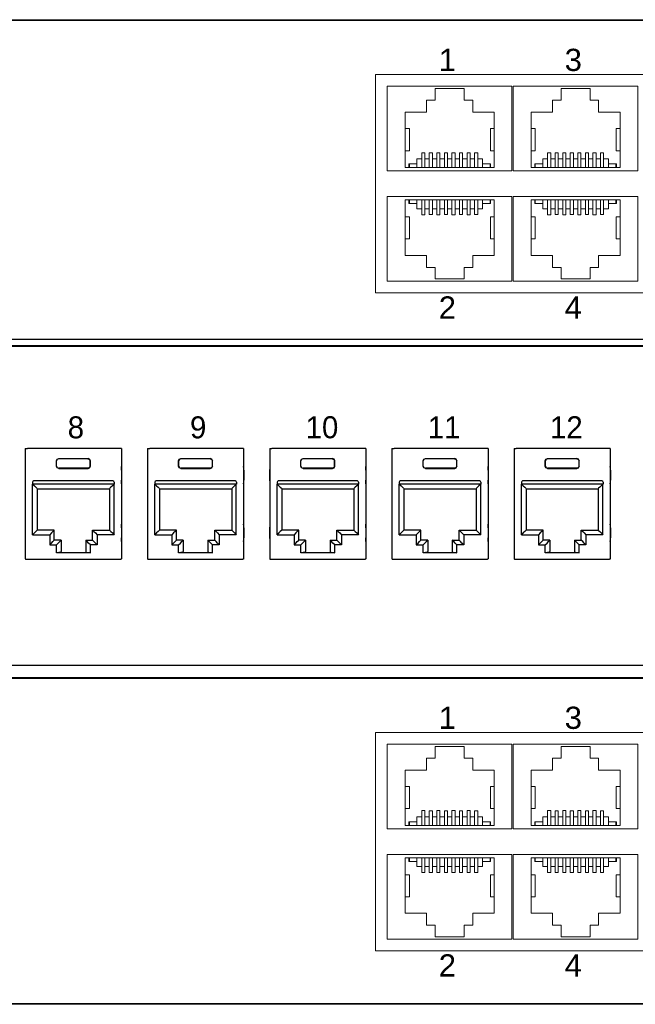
# Model space of a CAD drawing. Header units: millimetres. Extents: x 83969 to 163860, y -22594 to 4849.
# Tile 56 of 115: x 163443 to 163448, y -21369 to -21361. Entities that reach past the tile are written whole.
import ezdxf

# ---------------------------------------------------------------- set-up
doc = ezdxf.new("R2010")
doc.units = ezdxf.units.MM
doc.layers.get('0').update_dxf_attribs({"color": 251, "lineweight": 0})
doc.layers.add('! PT Opisy Legenda 2', color=7, linetype='Continuous')
doc.styles.add('_LANSTER_01', font='romans.shx')
doc.styles.add('Arial10', font='arial.ttf', dxfattribs={"height": 10})

# ---------------------------------------------------------------- blocks, each defined once
blk = doc.blocks.new('Switch 24xGE')
at = {"color": 144}
for points in [[(-306.45, 0), (0, 0), (0, 27.955), (-306.45, 27.955)], [(-185.1, 23.252), (-140, 23.252), (-140, 4.506), (-185.1, 4.506)]]:
    blk.add_lwpolyline(points, close=True, dxfattribs=at)
blk.add_lwpolyline([(-272.449, 27.876), (-34, 27.876), (-34, -0.079), (-272.449, -0.079)], close=True)
for points in [[(-173.4, 22.252), (-173.4, 14.981), (-184.1, 14.981), (-184.1, 22.252), (-173.4, 22.252)], [(-182.546, 15.259), (-182.546, 20.026), (-180.71, 20.026), (-180.71, 21.054), (-179.986, 21.054), (-179.986, 22.053), (-177.484, 22.053), (-177.484, 21.054), (-176.76, 21.054), (-176.76, 20.026), (-174.923, 20.026), (-174.923, 15.259), (-182.546, 15.259), (-182.227, 15.259), (-182.227, 15.576), (-182.196, 15.576), (-182.196, 15.259), (-182.196, 15.576), (-181.561, 15.576), (-181.561, 15.259), (-181.561, 16.021), (-181.135, 16.021), (-181.135, 15.259), (-181.135, 16.54), (-180.868, 16.54), (-180.868, 15.259), (-180.868, 16.021), (-180.487, 16.021), (-180.487, 15.259), (-180.487, 16.52), (-180.221, 16.52), (-180.221, 15.259), (-180.221, 16.021), (-179.84, 16.021), (-179.84, 15.259), (-179.84, 16.54), (-179.573, 16.54), (-179.573, 15.259), (-179.573, 16.021), (-179.192, 16.021), (-179.192, 15.259), (-179.192, 16.52), (-178.925, 16.52), (-178.925, 15.259), (-178.925, 16.021), (-178.544, 16.021), (-178.544, 15.259), (-178.544, 16.54), (-178.278, 16.54), (-178.278, 15.259), (-178.278, 16.021), (-177.897, 16.021), (-177.897, 15.259), (-177.897, 16.52), (-177.63, 16.52), (-177.63, 15.259), (-177.63, 16.021), (-177.249, 16.021), (-177.249, 15.259), (-177.249, 16.54), (-176.982, 16.54), (-176.982, 15.259), (-176.982, 16.021), (-176.601, 16.021), (-176.601, 15.259), (-176.601, 16.52), (-176.335, 16.52), (-176.335, 15.259), (-176.335, 16.021), (-175.909, 16.021), (-175.909, 15.259), (-175.909, 15.576), (-175.274, 15.576), (-175.274, 15.259), (-175.274, 15.576), (-175.242, 15.576), (-175.242, 15.259)], [(-162.6, 22.252), (-162.6, 14.981), (-173.3, 14.981), (-173.3, 22.252), (-162.6, 22.252)], [(-171.746, 15.259), (-171.746, 20.026), (-169.91, 20.026), (-169.91, 21.054), (-169.186, 21.054), (-169.186, 22.053), (-166.684, 22.053), (-166.684, 21.054), (-165.96, 21.054), (-165.96, 20.026), (-164.123, 20.026), (-164.123, 15.259), (-171.746, 15.259), (-171.427, 15.259), (-171.427, 15.576), (-171.396, 15.576), (-171.396, 15.259), (-171.396, 15.576), (-170.761, 15.576), (-170.761, 15.259), (-170.761, 16.021), (-170.335, 16.021), (-170.335, 15.259), (-170.335, 16.54), (-170.068, 16.54), (-170.068, 15.259), (-170.068, 16.021), (-169.687, 16.021), (-169.687, 15.259), (-169.687, 16.52), (-169.421, 16.52), (-169.421, 15.259), (-169.421, 16.021), (-169.04, 16.021), (-169.04, 15.259), (-169.04, 16.54), (-168.773, 16.54), (-168.773, 15.259), (-168.773, 16.021), (-168.392, 16.021), (-168.392, 15.259), (-168.392, 16.52), (-168.125, 16.52), (-168.125, 15.259), (-168.125, 16.021), (-167.744, 16.021), (-167.744, 15.259), (-167.744, 16.54), (-167.478, 16.54), (-167.478, 15.259), (-167.478, 16.021), (-167.097, 16.021), (-167.097, 15.259), (-167.097, 16.52), (-166.83, 16.52), (-166.83, 15.259), (-166.83, 16.021), (-166.449, 16.021), (-166.449, 15.259), (-166.449, 16.54), (-166.182, 16.54), (-166.182, 15.259), (-166.182, 16.021), (-165.801, 16.021), (-165.801, 15.259), (-165.801, 16.52), (-165.535, 16.52), (-165.535, 15.259), (-165.535, 16.021), (-165.109, 16.021), (-165.109, 15.259), (-165.109, 15.576), (-164.474, 15.576), (-164.474, 15.259), (-164.474, 15.576), (-164.442, 15.576), (-164.442, 15.259)], [(-182.546, 18.616), (-182.191, 18.616), (-182.191, 16.713), (-182.546, 16.713)], [(-174.923, 18.616), (-175.247, 18.616), (-175.247, 16.713), (-174.923, 16.713)], [(-171.746, 18.616), (-171.391, 18.616), (-171.391, 16.713), (-171.746, 16.713)], [(-164.123, 18.616), (-164.447, 18.616), (-164.447, 16.713), (-164.123, 16.713)], [(-173.4, 5.506), (-173.4, 12.777), (-184.1, 12.777), (-184.1, 5.506), (-173.4, 5.506)], [(-162.6, 5.506), (-162.6, 12.777), (-173.3, 12.777), (-173.3, 5.506), (-162.6, 5.506)], [(-182.546, 12.5), (-182.546, 7.733), (-180.71, 7.733), (-180.71, 6.704), (-179.986, 6.704), (-179.986, 5.705), (-177.484, 5.705), (-177.484, 6.704), (-176.76, 6.704), (-176.76, 7.733), (-174.923, 7.733), (-174.923, 12.5), (-182.546, 12.5), (-182.227, 12.5), (-182.227, 12.182), (-182.196, 12.182), (-182.196, 12.5), (-182.196, 12.182), (-181.561, 12.182), (-181.561, 12.5), (-181.561, 11.738), (-181.135, 11.738), (-181.135, 12.5), (-181.135, 11.219), (-180.868, 11.219), (-180.868, 12.5), (-180.868, 11.738), (-180.487, 11.738), (-180.487, 12.5), (-180.487, 11.239), (-180.221, 11.239), (-180.221, 12.5), (-180.221, 11.738), (-179.84, 11.738), (-179.84, 12.5), (-179.84, 11.218), (-179.573, 11.218), (-179.573, 12.5), (-179.573, 11.738), (-179.192, 11.738), (-179.192, 12.5), (-179.192, 11.239), (-178.925, 11.239), (-178.925, 12.5), (-178.925, 11.738), (-178.544, 11.738), (-178.544, 12.5), (-178.544, 11.218), (-178.278, 11.218), (-178.278, 12.5), (-178.278, 11.738), (-177.897, 11.738), (-177.897, 12.5), (-177.897, 11.239), (-177.63, 11.239), (-177.63, 12.5), (-177.63, 11.738), (-177.249, 11.738), (-177.249, 12.5), (-177.249, 11.218), (-176.982, 11.218), (-176.982, 12.5), (-176.982, 11.738), (-176.601, 11.738), (-176.601, 12.5), (-176.601, 11.239), (-176.335, 11.239), (-176.335, 12.5), (-176.335, 11.738), (-175.909, 11.738), (-175.909, 12.5), (-175.909, 12.182), (-175.274, 12.182), (-175.274, 12.5), (-175.274, 12.182), (-175.242, 12.182), (-175.242, 12.5)], [(-171.746, 12.5), (-171.746, 7.733), (-169.91, 7.733), (-169.91, 6.704), (-169.186, 6.704), (-169.186, 5.705), (-166.684, 5.705), (-166.684, 6.704), (-165.96, 6.704), (-165.96, 7.733), (-164.123, 7.733), (-164.123, 12.5), (-171.746, 12.5), (-171.427, 12.5), (-171.427, 12.182), (-171.396, 12.182), (-171.396, 12.5), (-171.396, 12.182), (-170.761, 12.182), (-170.761, 12.5), (-170.761, 11.738), (-170.335, 11.738), (-170.335, 12.5), (-170.335, 11.219), (-170.068, 11.219), (-170.068, 12.5), (-170.068, 11.738), (-169.687, 11.738), (-169.687, 12.5), (-169.687, 11.239), (-169.421, 11.239), (-169.421, 12.5), (-169.421, 11.738), (-169.04, 11.738), (-169.04, 12.5), (-169.04, 11.218), (-168.773, 11.218), (-168.773, 12.5), (-168.773, 11.738), (-168.392, 11.738), (-168.392, 12.5), (-168.392, 11.239), (-168.125, 11.239), (-168.125, 12.5), (-168.125, 11.738), (-167.744, 11.738), (-167.744, 12.5), (-167.744, 11.218), (-167.478, 11.218), (-167.478, 12.5), (-167.478, 11.738), (-167.097, 11.738), (-167.097, 12.5), (-167.097, 11.239), (-166.83, 11.239), (-166.83, 12.5), (-166.83, 11.738), (-166.449, 11.738), (-166.449, 12.5), (-166.449, 11.218), (-166.182, 11.218), (-166.182, 12.5), (-166.182, 11.738), (-165.801, 11.738), (-165.801, 12.5), (-165.801, 11.239), (-165.535, 11.239), (-165.535, 12.5), (-165.535, 11.738), (-165.109, 11.738), (-165.109, 12.5), (-165.109, 12.182), (-164.474, 12.182), (-164.474, 12.5), (-164.474, 12.182), (-164.442, 12.182), (-164.442, 12.5)], [(-182.546, 9.143), (-182.191, 9.143), (-182.191, 11.045), (-182.546, 11.045)], [(-174.923, 9.143), (-175.247, 9.143), (-175.247, 11.045), (-174.923, 11.045)], [(-171.746, 9.143), (-171.391, 9.143), (-171.391, 11.045), (-171.746, 11.045)], [(-164.123, 9.143), (-164.447, 9.143), (-164.447, 11.045), (-164.123, 11.045)]]:
    blk.add_lwpolyline(points, dxfattribs=at)
at = {"color": 144, "style": 'Arial10'}
for s, p in [('1', (-179.674, 23.553)), ('3', (-168.874, 23.553)), ('2', (-179.674, 2.306)), ('4', (-168.874, 2.306))]:
    blk.add_text(s, height=1.905, dxfattribs=at).set_placement(p)
blk = doc.blocks.new('Panel modularny_24_port_1U')
at = {"color": 0}
for p, q in [((48.895, 4.445), (0, 4.445)), ((0, 0), (48.895, 0))]:
    blk.add_line(p, q, dxfattribs=at)
at = {"color": 0, "linetype": 'Continuous'}
for p, q in [((14.781, 2.956), (14.799, 2.956)), ((14.781, 2.956), (14.781, 1.455)), ((14.799, 2.956), (14.803, 2.956)), ((14.803, 2.956), (14.81, 2.956)), ((16.063, 2.956), (14.81, 2.956)), ((16.07, 2.956), (16.063, 2.956)), ((16.074, 2.956), (16.07, 2.956)), ((16.092, 2.956), (16.074, 2.956)), ((16.092, 2.956), (16.092, 1.455)), ((16.447, 2.956), (16.466, 2.956)), ((16.447, 2.956), (16.447, 1.455)), ((16.466, 2.956), (16.469, 2.956)), ((16.469, 2.956), (16.477, 2.956)), ((17.73, 2.956), (16.477, 2.956)), ((17.737, 2.956), (17.73, 2.956)), ((17.74, 2.956), (17.737, 2.956)), ((17.759, 2.956), (17.74, 2.956)), ((17.759, 2.956), (17.759, 1.455)), ((18.114, 2.956), (18.133, 2.956)), ((18.114, 2.956), (18.114, 1.455)), ((18.133, 2.956), (18.136, 2.956)), ((18.136, 2.956), (18.144, 2.956)), ((19.397, 2.956), (18.144, 2.956)), ((19.404, 2.956), (19.397, 2.956)), ((19.407, 2.956), (19.404, 2.956)), ((19.426, 2.956), (19.407, 2.956)), ((19.426, 2.956), (19.426, 1.455)), ((19.781, 2.956), (19.8, 2.956)), ((19.781, 2.956), (19.781, 1.455)), ((19.8, 2.956), (19.803, 2.956)), ((19.803, 2.956), (19.811, 2.956)), ((21.064, 2.956), (19.811, 2.956)), ((21.071, 2.956), (21.064, 2.956)), ((21.074, 2.956), (21.071, 2.956)), ((21.093, 2.956), (21.074, 2.956)), ((21.093, 2.956), (21.093, 1.455)), ((21.448, 2.956), (21.467, 2.956)), ((21.448, 2.956), (21.448, 1.455)), ((21.467, 2.956), (21.47, 2.956)), ((21.47, 2.956), (21.477, 2.956)), ((22.731, 2.956), (21.477, 2.956)), ((22.738, 2.956), (22.731, 2.956)), ((22.741, 2.956), (22.738, 2.956)), ((22.76, 2.956), (22.741, 2.956)), ((22.76, 2.956), (22.76, 1.455)), ((14.781, 2.713), (14.78, 2.69)), ((14.78, 2.69), (14.78, 2.662)), ((15.205, 2.788), (15.215, 2.811)), ((15.205, 2.717), (15.205, 2.788)), ((15.207, 2.787), (15.205, 2.788)), ((15.207, 2.718), (15.205, 2.717)), ((15.215, 2.695), (15.205, 2.717)), ((15.216, 2.809), (15.207, 2.787)), ((15.207, 2.718), (15.207, 2.787)), ((15.207, 2.718), (15.216, 2.696)), ((15.215, 2.811), (15.237, 2.82)), ((15.237, 2.685), (15.215, 2.695)), ((15.238, 2.818), (15.216, 2.809)), ((15.216, 2.696), (15.238, 2.687)), ((15.237, 2.82), (15.636, 2.82)), ((15.237, 2.82), (15.238, 2.818)), ((15.635, 2.818), (15.238, 2.818)), ((15.636, 2.82), (15.635, 2.818)), ((15.635, 2.818), (15.657, 2.809)), ((15.657, 2.696), (15.635, 2.687)), ((15.658, 2.811), (15.636, 2.82)), ((15.636, 2.685), (15.658, 2.695)), ((15.657, 2.809), (15.666, 2.787)), ((15.666, 2.718), (15.657, 2.696)), ((15.668, 2.788), (15.658, 2.811)), ((15.658, 2.695), (15.668, 2.717)), ((15.666, 2.787), (15.668, 2.788)), ((15.666, 2.718), (15.666, 2.787)), ((15.666, 2.718), (15.668, 2.717)), ((15.668, 2.717), (15.668, 2.788)), ((16.093, 2.69), (16.092, 2.713)), ((16.093, 2.662), (16.093, 2.69)), ((16.447, 2.69), (16.446, 2.662)), ((16.447, 2.713), (16.447, 2.69)), ((16.872, 2.788), (16.882, 2.811)), ((16.872, 2.717), (16.872, 2.788)), ((16.874, 2.787), (16.872, 2.788)), ((16.874, 2.718), (16.872, 2.717)), ((16.882, 2.695), (16.872, 2.717)), ((16.883, 2.809), (16.874, 2.787)), ((16.874, 2.718), (16.874, 2.787)), ((16.874, 2.718), (16.883, 2.696)), ((16.882, 2.811), (16.904, 2.82)), ((16.904, 2.685), (16.882, 2.695)), ((16.905, 2.818), (16.883, 2.809)), ((16.883, 2.696), (16.905, 2.687)), ((16.904, 2.82), (17.303, 2.82)), ((16.904, 2.82), (16.905, 2.818)), ((17.301, 2.818), (16.905, 2.818)), ((17.303, 2.82), (17.301, 2.818)), ((17.301, 2.818), (17.324, 2.809)), ((17.324, 2.696), (17.301, 2.687)), ((17.325, 2.811), (17.303, 2.82)), ((17.303, 2.685), (17.325, 2.695)), ((17.324, 2.809), (17.333, 2.787)), ((17.333, 2.718), (17.324, 2.696)), ((17.334, 2.788), (17.325, 2.811)), ((17.325, 2.695), (17.334, 2.717)), ((17.333, 2.787), (17.334, 2.788)), ((17.333, 2.718), (17.333, 2.787)), ((17.333, 2.718), (17.334, 2.717)), ((17.334, 2.717), (17.334, 2.788)), ((17.76, 2.69), (17.759, 2.713)), ((17.76, 2.662), (17.76, 2.69)), ((18.114, 2.69), (18.113, 2.662)), ((18.114, 2.713), (18.114, 2.69)), ((18.539, 2.788), (18.548, 2.811)), ((18.539, 2.717), (18.539, 2.788)), ((18.541, 2.787), (18.539, 2.788)), ((18.541, 2.718), (18.539, 2.717)), ((18.548, 2.695), (18.539, 2.717)), ((18.55, 2.809), (18.541, 2.787)), ((18.541, 2.718), (18.541, 2.787)), ((18.541, 2.718), (18.55, 2.696)), ((18.548, 2.811), (18.571, 2.82)), ((18.571, 2.685), (18.548, 2.695)), ((18.572, 2.818), (18.55, 2.809)), ((18.55, 2.696), (18.572, 2.687)), ((18.571, 2.82), (18.97, 2.82)), ((18.571, 2.82), (18.572, 2.818)), ((18.968, 2.818), (18.572, 2.818)), ((18.97, 2.82), (18.968, 2.818)), ((18.968, 2.818), (18.991, 2.809)), ((18.991, 2.696), (18.968, 2.687)), ((18.992, 2.811), (18.97, 2.82)), ((18.97, 2.685), (18.992, 2.695)), ((18.991, 2.809), (19, 2.787)), ((19, 2.718), (18.991, 2.696)), ((19.001, 2.788), (18.992, 2.811)), ((18.992, 2.695), (19.001, 2.717)), ((19, 2.787), (19.001, 2.788)), ((19, 2.718), (19, 2.787)), ((19, 2.718), (19.001, 2.717)), ((19.001, 2.717), (19.001, 2.788)), ((19.427, 2.69), (19.426, 2.713)), ((19.427, 2.662), (19.427, 2.69)), ((19.781, 2.713), (19.78, 2.69)), ((19.78, 2.69), (19.78, 2.662)), ((20.206, 2.788), (20.215, 2.811)), ((20.206, 2.717), (20.206, 2.788)), ((20.208, 2.787), (20.206, 2.788)), ((20.208, 2.718), (20.206, 2.717)), ((20.215, 2.695), (20.206, 2.717)), ((20.217, 2.809), (20.208, 2.787)), ((20.208, 2.718), (20.208, 2.787)), ((20.208, 2.718), (20.217, 2.696)), ((20.215, 2.811), (20.238, 2.82)), ((20.238, 2.685), (20.215, 2.695)), ((20.239, 2.818), (20.217, 2.809)), ((20.217, 2.696), (20.239, 2.687)), ((20.238, 2.82), (20.637, 2.82)), ((20.238, 2.82), (20.239, 2.818)), ((20.635, 2.818), (20.239, 2.818)), ((20.637, 2.82), (20.635, 2.818)), ((20.635, 2.818), (20.657, 2.809)), ((20.657, 2.696), (20.635, 2.687)), ((20.659, 2.811), (20.637, 2.82)), ((20.637, 2.685), (20.659, 2.695)), ((20.657, 2.809), (20.667, 2.787)), ((20.667, 2.718), (20.657, 2.696)), ((20.668, 2.788), (20.659, 2.811)), ((20.659, 2.695), (20.668, 2.717)), ((20.667, 2.787), (20.668, 2.788)), ((20.667, 2.718), (20.667, 2.787)), ((20.667, 2.718), (20.668, 2.717)), ((20.668, 2.717), (20.668, 2.788)), ((21.094, 2.69), (21.093, 2.713)), ((21.094, 2.662), (21.094, 2.69)), ((21.448, 2.713), (21.447, 2.69)), ((21.447, 2.69), (21.447, 2.662)), ((21.873, 2.788), (21.882, 2.811)), ((21.873, 2.717), (21.873, 2.788)), ((21.874, 2.787), (21.873, 2.788)), ((21.874, 2.718), (21.873, 2.717)), ((21.882, 2.695), (21.873, 2.717)), ((21.884, 2.809), (21.874, 2.787)), ((21.874, 2.718), (21.874, 2.787)), ((21.874, 2.718), (21.884, 2.696)), ((21.882, 2.811), (21.904, 2.82)), ((21.904, 2.685), (21.882, 2.695)), ((21.906, 2.818), (21.884, 2.809)), ((21.884, 2.696), (21.906, 2.687)), ((21.904, 2.82), (22.304, 2.82)), ((21.904, 2.82), (21.906, 2.818)), ((22.302, 2.818), (21.906, 2.818)), ((22.304, 2.82), (22.302, 2.818)), ((22.302, 2.818), (22.324, 2.809)), ((22.324, 2.696), (22.302, 2.687)), ((22.326, 2.811), (22.304, 2.82)), ((22.304, 2.685), (22.326, 2.695)), ((22.324, 2.809), (22.334, 2.787)), ((22.334, 2.718), (22.324, 2.696)), ((22.335, 2.788), (22.326, 2.811)), ((22.326, 2.695), (22.335, 2.717)), ((22.334, 2.787), (22.335, 2.788)), ((22.334, 2.718), (22.334, 2.787)), ((22.334, 2.718), (22.335, 2.717)), ((22.335, 2.717), (22.335, 2.788)), ((22.761, 2.69), (22.76, 2.713)), ((22.761, 2.662), (22.761, 2.69)), ((14.78, 2.662), (14.78, 2.526)), ((15.238, 2.687), (15.237, 2.685)), ((15.237, 2.685), (15.636, 2.685)), ((15.635, 2.687), (15.238, 2.687)), ((15.635, 2.687), (15.636, 2.685)), ((16.093, 2.662), (16.093, 2.526)), ((16.446, 2.662), (16.446, 2.526)), ((16.905, 2.687), (16.904, 2.685)), ((16.904, 2.685), (17.303, 2.685)), ((17.301, 2.687), (16.905, 2.687)), ((17.301, 2.687), (17.303, 2.685)), ((17.76, 2.662), (17.76, 2.526)), ((18.113, 2.662), (18.113, 2.526)), ((18.572, 2.687), (18.571, 2.685)), ((18.571, 2.685), (18.97, 2.685)), ((18.968, 2.687), (18.572, 2.687)), ((18.968, 2.687), (18.97, 2.685)), ((19.427, 2.662), (19.427, 2.526)), ((19.78, 2.662), (19.78, 2.526)), ((20.239, 2.687), (20.238, 2.685)), ((20.238, 2.685), (20.637, 2.685)), ((20.635, 2.687), (20.239, 2.687)), ((20.635, 2.687), (20.637, 2.685)), ((21.094, 2.662), (21.094, 2.526)), ((21.447, 2.662), (21.447, 2.526)), ((21.906, 2.687), (21.904, 2.685)), ((21.904, 2.685), (22.304, 2.685)), ((22.302, 2.687), (21.906, 2.687)), ((22.302, 2.687), (22.304, 2.685)), ((22.761, 2.662), (22.761, 2.526)), ((14.78, 2.526), (14.78, 2.497)), ((14.78, 2.497), (14.781, 2.475)), ((14.88, 2.497), (14.88, 2.472)), ((15.993, 2.472), (14.88, 2.472)), ((14.881, 2.472), (14.905, 2.448)), ((14.881, 1.781), (14.881, 2.472)), ((15.976, 2.514), (14.897, 2.514)), ((14.905, 2.448), (14.926, 2.428)), ((14.926, 2.428), (14.939, 2.414)), ((15.947, 2.428), (15.934, 2.414)), ((15.968, 2.448), (15.947, 2.428)), ((15.992, 2.472), (15.968, 2.448)), ((15.992, 1.781), (15.992, 2.472)), ((15.993, 2.497), (15.993, 2.472)), ((16.092, 2.475), (16.093, 2.497)), ((16.093, 2.497), (16.093, 2.526)), ((16.446, 2.526), (16.447, 2.497)), ((16.447, 2.497), (16.447, 2.475)), ((16.547, 2.497), (16.547, 2.472)), ((17.66, 2.472), (16.547, 2.472)), ((16.548, 2.472), (16.572, 2.448)), ((16.548, 1.781), (16.548, 2.472)), ((17.643, 2.514), (16.564, 2.514)), ((16.572, 2.448), (16.592, 2.428)), ((16.592, 2.428), (16.606, 2.414)), ((17.614, 2.428), (17.601, 2.414)), ((17.635, 2.448), (17.614, 2.428)), ((17.659, 2.472), (17.635, 2.448)), ((17.659, 1.781), (17.659, 2.472)), ((17.66, 2.497), (17.66, 2.472)), ((17.759, 2.475), (17.76, 2.497)), ((17.76, 2.497), (17.76, 2.526)), ((18.113, 2.526), (18.114, 2.497)), ((18.114, 2.497), (18.114, 2.475)), ((18.214, 2.497), (18.214, 2.472)), ((19.327, 2.472), (18.214, 2.472)), ((18.215, 2.472), (18.239, 2.448)), ((18.215, 1.781), (18.215, 2.472)), ((19.31, 2.514), (18.231, 2.514)), ((18.239, 2.448), (18.259, 2.428)), ((18.259, 2.428), (18.273, 2.414)), ((19.281, 2.428), (19.268, 2.414)), ((19.302, 2.448), (19.281, 2.428)), ((19.326, 2.472), (19.302, 2.448)), ((19.326, 1.781), (19.326, 2.472)), ((19.327, 2.497), (19.327, 2.472)), ((19.426, 2.475), (19.427, 2.497)), ((19.427, 2.497), (19.427, 2.526)), ((19.78, 2.526), (19.78, 2.497)), ((19.78, 2.497), (19.781, 2.475)), ((19.881, 2.497), (19.881, 2.472)), ((20.994, 2.472), (19.881, 2.472)), ((19.882, 2.472), (19.906, 2.448)), ((19.882, 1.781), (19.882, 2.472)), ((20.977, 2.514), (19.897, 2.514)), ((19.906, 2.448), (19.926, 2.428)), ((19.926, 2.428), (19.94, 2.414)), ((20.948, 2.428), (20.934, 2.414)), ((20.968, 2.448), (20.948, 2.428)), ((20.993, 2.472), (20.968, 2.448)), ((20.993, 1.781), (20.993, 2.472)), ((20.994, 2.497), (20.994, 2.472)), ((21.093, 2.475), (21.094, 2.497)), ((21.094, 2.497), (21.094, 2.526)), ((21.447, 2.526), (21.447, 2.497)), ((21.447, 2.497), (21.448, 2.475)), ((21.547, 2.497), (21.547, 2.472)), ((22.661, 2.472), (21.547, 2.472)), ((21.549, 2.472), (21.573, 2.448)), ((21.549, 1.781), (21.549, 2.472)), ((22.644, 2.514), (21.564, 2.514)), ((21.573, 2.448), (21.593, 2.428)), ((21.593, 2.428), (21.607, 2.414)), ((22.615, 2.428), (22.601, 2.414)), ((22.635, 2.448), (22.615, 2.428)), ((22.659, 2.472), (22.635, 2.448)), ((22.659, 1.781), (22.659, 2.472)), ((22.661, 2.497), (22.661, 2.472)), ((22.76, 2.475), (22.761, 2.497)), ((22.761, 2.497), (22.761, 2.526)), ((14.939, 2.414), (14.944, 2.409)), ((14.944, 2.409), (14.944, 1.844)), ((14.944, 2.409), (15.929, 2.409)), ((15.934, 2.414), (15.929, 2.409)), ((15.929, 2.409), (15.929, 1.844)), ((16.606, 2.414), (16.611, 2.409)), ((16.611, 2.409), (16.611, 1.844)), ((16.611, 2.409), (17.596, 2.409)), ((17.601, 2.414), (17.596, 2.409)), ((17.596, 2.409), (17.596, 1.844)), ((18.273, 2.414), (18.278, 2.409)), ((18.278, 2.409), (18.278, 1.844)), ((18.278, 2.409), (19.263, 2.409)), ((19.268, 2.414), (19.263, 2.409)), ((19.263, 2.409), (19.263, 1.844)), ((19.94, 2.414), (19.945, 2.409)), ((19.945, 2.409), (19.945, 1.844)), ((19.945, 2.409), (20.93, 2.409)), ((20.934, 2.414), (20.93, 2.409)), ((20.93, 2.409), (20.93, 1.844)), ((21.607, 2.414), (21.612, 2.409)), ((21.612, 2.409), (21.612, 1.844)), ((21.612, 2.409), (22.596, 2.409)), ((22.601, 2.414), (22.596, 2.409)), ((22.596, 2.409), (22.596, 1.844)), ((14.781, 1.926), (14.78, 1.904)), ((14.78, 1.904), (14.78, 1.875)), ((16.093, 1.904), (16.092, 1.926)), ((16.093, 1.875), (16.093, 1.904)), ((16.447, 1.904), (16.446, 1.875)), ((16.447, 1.926), (16.447, 1.904)), ((17.76, 1.904), (17.759, 1.926)), ((17.76, 1.875), (17.76, 1.904)), ((18.114, 1.904), (18.113, 1.875)), ((18.114, 1.926), (18.114, 1.904)), ((19.427, 1.904), (19.426, 1.926)), ((19.427, 1.875), (19.427, 1.904)), ((19.781, 1.926), (19.78, 1.904)), ((19.78, 1.904), (19.78, 1.875)), ((21.094, 1.904), (21.093, 1.926)), ((21.094, 1.875), (21.094, 1.904)), ((21.448, 1.926), (21.447, 1.904)), ((21.447, 1.904), (21.447, 1.875)), ((22.761, 1.904), (22.76, 1.926)), ((22.761, 1.875), (22.761, 1.904)), ((14.78, 1.875), (14.78, 1.739)), ((14.905, 1.805), (14.881, 1.781)), ((14.881, 1.781), (15.113, 1.781)), ((14.926, 1.826), (14.905, 1.805)), ((14.939, 1.839), (14.926, 1.826)), ((14.944, 1.844), (14.939, 1.839)), ((15.176, 1.844), (14.944, 1.844)), ((15.137, 1.805), (15.113, 1.781)), ((15.113, 1.781), (15.113, 1.643)), ((15.158, 1.826), (15.137, 1.805)), ((15.171, 1.839), (15.158, 1.826)), ((15.176, 1.844), (15.171, 1.839)), ((15.176, 1.706), (15.176, 1.844)), ((15.697, 1.706), (15.697, 1.844)), ((15.697, 1.844), (15.929, 1.844)), ((15.697, 1.844), (15.702, 1.839)), ((15.702, 1.839), (15.715, 1.826)), ((15.715, 1.826), (15.736, 1.805)), ((15.736, 1.805), (15.76, 1.781)), ((15.992, 1.781), (15.76, 1.781)), ((15.76, 1.781), (15.76, 1.643)), ((15.929, 1.844), (15.934, 1.839)), ((15.934, 1.839), (15.947, 1.826)), ((15.947, 1.826), (15.968, 1.805)), ((15.968, 1.805), (15.992, 1.781)), ((16.093, 1.875), (16.093, 1.739)), ((16.446, 1.875), (16.446, 1.739)), ((16.572, 1.805), (16.548, 1.781)), ((16.548, 1.781), (16.78, 1.781)), ((16.592, 1.826), (16.572, 1.805)), ((16.606, 1.839), (16.592, 1.826)), ((16.611, 1.844), (16.606, 1.839)), ((16.843, 1.844), (16.611, 1.844)), ((16.804, 1.805), (16.78, 1.781)), ((16.78, 1.781), (16.78, 1.643)), ((16.825, 1.826), (16.804, 1.805)), ((16.838, 1.839), (16.825, 1.826)), ((16.843, 1.844), (16.838, 1.839)), ((16.843, 1.706), (16.843, 1.844)), ((17.364, 1.706), (17.364, 1.844)), ((17.364, 1.844), (17.596, 1.844)), ((17.364, 1.844), (17.369, 1.839)), ((17.369, 1.839), (17.382, 1.826)), ((17.382, 1.826), (17.403, 1.805)), ((17.403, 1.805), (17.427, 1.781)), ((17.659, 1.781), (17.427, 1.781)), ((17.427, 1.781), (17.427, 1.643)), ((17.596, 1.844), (17.601, 1.839)), ((17.601, 1.839), (17.614, 1.826)), ((17.614, 1.826), (17.635, 1.805)), ((17.635, 1.805), (17.659, 1.781)), ((17.76, 1.875), (17.76, 1.739)), ((18.113, 1.875), (18.113, 1.739)), ((18.239, 1.805), (18.215, 1.781)), ((18.215, 1.781), (18.447, 1.781)), ((18.259, 1.826), (18.239, 1.805)), ((18.273, 1.839), (18.259, 1.826)), ((18.278, 1.844), (18.273, 1.839)), ((18.51, 1.844), (18.278, 1.844)), ((18.471, 1.805), (18.447, 1.781)), ((18.447, 1.781), (18.447, 1.643)), ((18.491, 1.826), (18.471, 1.805)), ((18.505, 1.839), (18.491, 1.826)), ((18.51, 1.844), (18.505, 1.839)), ((18.51, 1.706), (18.51, 1.844)), ((19.031, 1.706), (19.031, 1.844)), ((19.031, 1.844), (19.263, 1.844)), ((19.031, 1.844), (19.035, 1.839)), ((19.035, 1.839), (19.049, 1.826)), ((19.049, 1.826), (19.07, 1.805)), ((19.07, 1.805), (19.094, 1.781)), ((19.326, 1.781), (19.094, 1.781)), ((19.094, 1.781), (19.094, 1.643)), ((19.263, 1.844), (19.268, 1.839)), ((19.268, 1.839), (19.281, 1.826)), ((19.281, 1.826), (19.302, 1.805)), ((19.302, 1.805), (19.326, 1.781)), ((19.427, 1.875), (19.427, 1.739)), ((19.78, 1.875), (19.78, 1.739)), ((19.906, 1.805), (19.882, 1.781)), ((19.882, 1.781), (20.114, 1.781)), ((19.926, 1.826), (19.906, 1.805)), ((19.94, 1.839), (19.926, 1.826)), ((19.945, 1.844), (19.94, 1.839)), ((20.177, 1.844), (19.945, 1.844)), ((20.138, 1.805), (20.114, 1.781)), ((20.114, 1.781), (20.114, 1.643)), ((20.158, 1.826), (20.138, 1.805)), ((20.172, 1.839), (20.158, 1.826)), ((20.177, 1.844), (20.172, 1.839)), ((20.177, 1.706), (20.177, 1.844)), ((20.698, 1.706), (20.698, 1.844)), ((20.698, 1.844), (20.93, 1.844)), ((20.698, 1.844), (20.702, 1.839)), ((20.702, 1.839), (20.716, 1.826)), ((20.716, 1.826), (20.736, 1.805)), ((20.736, 1.805), (20.761, 1.781)), ((20.993, 1.781), (20.761, 1.781)), ((20.761, 1.781), (20.761, 1.643)), ((20.93, 1.844), (20.934, 1.839)), ((20.934, 1.839), (20.948, 1.826)), ((20.948, 1.826), (20.968, 1.805)), ((20.968, 1.805), (20.993, 1.781)), ((21.094, 1.875), (21.094, 1.739)), ((21.447, 1.875), (21.447, 1.739)), ((21.573, 1.805), (21.549, 1.781)), ((21.549, 1.781), (21.781, 1.781)), ((21.593, 1.826), (21.573, 1.805)), ((21.607, 1.839), (21.593, 1.826)), ((21.612, 1.844), (21.607, 1.839)), ((21.844, 1.844), (21.612, 1.844)), ((21.805, 1.805), (21.781, 1.781)), ((21.781, 1.781), (21.781, 1.643)), ((21.825, 1.826), (21.805, 1.805)), ((21.839, 1.839), (21.825, 1.826)), ((21.844, 1.844), (21.839, 1.839)), ((21.844, 1.706), (21.844, 1.844)), ((22.364, 1.706), (22.364, 1.844)), ((22.364, 1.844), (22.596, 1.844)), ((22.364, 1.844), (22.369, 1.839)), ((22.369, 1.839), (22.383, 1.826)), ((22.383, 1.826), (22.403, 1.805)), ((22.403, 1.805), (22.427, 1.781)), ((22.659, 1.781), (22.427, 1.781)), ((22.427, 1.781), (22.427, 1.643)), ((22.596, 1.844), (22.601, 1.839)), ((22.601, 1.839), (22.615, 1.826)), ((22.615, 1.826), (22.635, 1.805)), ((22.635, 1.805), (22.659, 1.781)), ((22.761, 1.875), (22.761, 1.739)), ((14.78, 1.739), (14.78, 1.71)), ((14.78, 1.71), (14.781, 1.688)), ((15.113, 1.643), (15.137, 1.667)), ((15.113, 1.643), (15.205, 1.643)), ((15.137, 1.667), (15.158, 1.687)), ((15.158, 1.687), (15.171, 1.701)), ((15.171, 1.701), (15.176, 1.706)), ((15.268, 1.706), (15.176, 1.706)), ((15.205, 1.643), (15.23, 1.667)), ((15.205, 1.535), (15.205, 1.643)), ((15.23, 1.667), (15.25, 1.687)), ((15.25, 1.687), (15.264, 1.701)), ((15.264, 1.701), (15.268, 1.706)), ((15.268, 1.706), (15.268, 1.552)), ((15.605, 1.706), (15.697, 1.706)), ((15.605, 1.706), (15.605, 1.552)), ((15.609, 1.701), (15.605, 1.706)), ((15.623, 1.687), (15.609, 1.701)), ((15.643, 1.667), (15.623, 1.687)), ((15.668, 1.643), (15.643, 1.667)), ((15.76, 1.643), (15.668, 1.643)), ((15.668, 1.535), (15.668, 1.643)), ((15.702, 1.701), (15.697, 1.706)), ((15.715, 1.687), (15.702, 1.701)), ((15.736, 1.667), (15.715, 1.687)), ((15.76, 1.643), (15.736, 1.667)), ((16.092, 1.688), (16.093, 1.71)), ((16.093, 1.71), (16.093, 1.739)), ((16.446, 1.739), (16.447, 1.71)), ((16.447, 1.71), (16.447, 1.688)), ((16.78, 1.643), (16.804, 1.667)), ((16.78, 1.643), (16.872, 1.643)), ((16.804, 1.667), (16.825, 1.687)), ((16.825, 1.687), (16.838, 1.701)), ((16.838, 1.701), (16.843, 1.706)), ((16.935, 1.706), (16.843, 1.706)), ((16.872, 1.643), (16.896, 1.667)), ((16.872, 1.535), (16.872, 1.643)), ((16.896, 1.667), (16.917, 1.687)), ((16.917, 1.687), (16.931, 1.701)), ((16.931, 1.701), (16.935, 1.706)), ((16.935, 1.706), (16.935, 1.552)), ((17.271, 1.706), (17.364, 1.706)), ((17.271, 1.706), (17.271, 1.552)), ((17.276, 1.701), (17.271, 1.706)), ((17.29, 1.687), (17.276, 1.701)), ((17.31, 1.667), (17.29, 1.687)), ((17.334, 1.643), (17.31, 1.667)), ((17.427, 1.643), (17.334, 1.643)), ((17.334, 1.535), (17.334, 1.643)), ((17.369, 1.701), (17.364, 1.706)), ((17.382, 1.687), (17.369, 1.701)), ((17.403, 1.667), (17.382, 1.687)), ((17.427, 1.643), (17.403, 1.667)), ((17.759, 1.688), (17.76, 1.71)), ((17.76, 1.71), (17.76, 1.739)), ((18.113, 1.739), (18.114, 1.71)), ((18.114, 1.71), (18.114, 1.688)), ((18.447, 1.643), (18.471, 1.667)), ((18.447, 1.643), (18.539, 1.643)), ((18.471, 1.667), (18.491, 1.687)), ((18.491, 1.687), (18.505, 1.701)), ((18.505, 1.701), (18.51, 1.706)), ((18.602, 1.706), (18.51, 1.706)), ((18.539, 1.643), (18.563, 1.667)), ((18.539, 1.535), (18.539, 1.643)), ((18.563, 1.667), (18.584, 1.687)), ((18.584, 1.687), (18.597, 1.701)), ((18.597, 1.701), (18.602, 1.706)), ((18.602, 1.706), (18.602, 1.552)), ((18.938, 1.706), (19.031, 1.706)), ((18.938, 1.706), (18.938, 1.552)), ((18.943, 1.701), (18.938, 1.706)), ((18.957, 1.687), (18.943, 1.701)), ((18.977, 1.667), (18.957, 1.687)), ((19.001, 1.643), (18.977, 1.667)), ((19.094, 1.643), (19.001, 1.643)), ((19.001, 1.535), (19.001, 1.643)), ((19.035, 1.701), (19.031, 1.706)), ((19.049, 1.687), (19.035, 1.701)), ((19.07, 1.667), (19.049, 1.687)), ((19.094, 1.643), (19.07, 1.667)), ((19.426, 1.688), (19.427, 1.71)), ((19.427, 1.71), (19.427, 1.739)), ((19.78, 1.739), (19.78, 1.71)), ((19.78, 1.71), (19.781, 1.688)), ((20.114, 1.643), (20.138, 1.667)), ((20.114, 1.643), (20.206, 1.643)), ((20.138, 1.667), (20.158, 1.687)), ((20.158, 1.687), (20.172, 1.701)), ((20.172, 1.701), (20.177, 1.706)), ((20.269, 1.706), (20.177, 1.706)), ((20.206, 1.643), (20.23, 1.667)), ((20.206, 1.535), (20.206, 1.643)), ((20.23, 1.667), (20.251, 1.687)), ((20.251, 1.687), (20.264, 1.701)), ((20.264, 1.701), (20.269, 1.706)), ((20.269, 1.706), (20.269, 1.552)), ((20.605, 1.706), (20.698, 1.706)), ((20.605, 1.706), (20.605, 1.552)), ((20.61, 1.701), (20.605, 1.706)), ((20.624, 1.687), (20.61, 1.701)), ((20.644, 1.667), (20.624, 1.687)), ((20.668, 1.643), (20.644, 1.667)), ((20.761, 1.643), (20.668, 1.643)), ((20.668, 1.535), (20.668, 1.643)), ((20.702, 1.701), (20.698, 1.706)), ((20.716, 1.687), (20.702, 1.701)), ((20.736, 1.667), (20.716, 1.687)), ((20.761, 1.643), (20.736, 1.667)), ((21.093, 1.688), (21.094, 1.71)), ((21.094, 1.71), (21.094, 1.739)), ((21.447, 1.739), (21.447, 1.71)), ((21.447, 1.71), (21.448, 1.688)), ((21.781, 1.643), (21.805, 1.667)), ((21.781, 1.643), (21.873, 1.643)), ((21.805, 1.667), (21.825, 1.687)), ((21.825, 1.687), (21.839, 1.701)), ((21.839, 1.701), (21.844, 1.706)), ((21.936, 1.706), (21.844, 1.706)), ((21.873, 1.643), (21.897, 1.667)), ((21.873, 1.535), (21.873, 1.643)), ((21.897, 1.667), (21.918, 1.687)), ((21.918, 1.687), (21.931, 1.701)), ((21.931, 1.701), (21.936, 1.706)), ((21.936, 1.706), (21.936, 1.552)), ((22.272, 1.706), (22.364, 1.706)), ((22.272, 1.706), (22.272, 1.552)), ((22.277, 1.701), (22.272, 1.706)), ((22.29, 1.687), (22.277, 1.701)), ((22.311, 1.667), (22.29, 1.687)), ((22.335, 1.643), (22.311, 1.667)), ((22.427, 1.643), (22.335, 1.643)), ((22.335, 1.535), (22.335, 1.643)), ((22.369, 1.701), (22.364, 1.706)), ((22.383, 1.687), (22.369, 1.701)), ((22.403, 1.667), (22.383, 1.687)), ((22.427, 1.643), (22.403, 1.667)), ((22.76, 1.688), (22.761, 1.71)), ((22.761, 1.71), (22.761, 1.739)), ((15.237, 1.537), (15.205, 1.535)), ((15.668, 1.535), (15.205, 1.535)), ((15.26, 1.543), (15.237, 1.537)), ((15.268, 1.552), (15.26, 1.543)), ((15.605, 1.552), (15.613, 1.543)), ((15.613, 1.543), (15.636, 1.537)), ((15.636, 1.537), (15.668, 1.535)), ((16.904, 1.537), (16.872, 1.535)), ((17.334, 1.535), (16.872, 1.535)), ((16.927, 1.543), (16.904, 1.537)), ((16.935, 1.552), (16.927, 1.543)), ((17.271, 1.552), (17.28, 1.543)), ((17.28, 1.543), (17.303, 1.537)), ((17.303, 1.537), (17.334, 1.535)), ((18.571, 1.537), (18.539, 1.535)), ((19.001, 1.535), (18.539, 1.535)), ((18.594, 1.543), (18.571, 1.537)), ((18.602, 1.552), (18.594, 1.543)), ((18.938, 1.552), (18.947, 1.543)), ((18.947, 1.543), (18.97, 1.537)), ((18.97, 1.537), (19.001, 1.535)), ((20.238, 1.537), (20.206, 1.535)), ((20.668, 1.535), (20.206, 1.535)), ((20.261, 1.543), (20.238, 1.537)), ((20.269, 1.552), (20.261, 1.543)), ((20.605, 1.552), (20.614, 1.543)), ((20.614, 1.543), (20.637, 1.537)), ((20.637, 1.537), (20.668, 1.535)), ((21.904, 1.537), (21.873, 1.535)), ((22.335, 1.535), (21.873, 1.535)), ((21.928, 1.543), (21.904, 1.537)), ((21.936, 1.552), (21.928, 1.543)), ((22.272, 1.552), (22.28, 1.543)), ((22.28, 1.543), (22.304, 1.537)), ((22.304, 1.537), (22.335, 1.535)), ((14.781, 1.455), (14.781, 1.454)), ((14.781, 1.455), (14.781, 1.455)), ((14.781, 1.455), (14.781, 1.455)), ((14.781, 1.454), (14.781, 1.453)), ((14.781, 1.453), (14.782, 1.45)), ((14.782, 1.45), (14.784, 1.447)), ((14.784, 1.447), (14.788, 1.445)), ((14.788, 1.445), (14.791, 1.445)), ((14.791, 1.445), (14.791, 1.445)), ((14.791, 1.445), (16.082, 1.445)), ((16.085, 1.445), (16.082, 1.445)), ((16.082, 1.445), (16.082, 1.445)), ((16.089, 1.447), (16.085, 1.445)), ((16.091, 1.45), (16.089, 1.447)), ((16.092, 1.453), (16.091, 1.45)), ((16.092, 1.455), (16.092, 1.455)), ((16.092, 1.455), (16.092, 1.455)), ((16.092, 1.455), (16.092, 1.454)), ((16.092, 1.454), (16.092, 1.453)), ((16.447, 1.455), (16.447, 1.454)), ((16.447, 1.455), (16.447, 1.455)), ((16.447, 1.455), (16.447, 1.455)), ((16.447, 1.454), (16.448, 1.453)), ((16.448, 1.453), (16.449, 1.45)), ((16.449, 1.45), (16.451, 1.447)), ((16.451, 1.447), (16.454, 1.445)), ((16.454, 1.445), (16.458, 1.445)), ((16.458, 1.445), (16.458, 1.445)), ((16.458, 1.445), (17.749, 1.445)), ((17.752, 1.445), (17.749, 1.445)), ((17.749, 1.445), (17.749, 1.445)), ((17.755, 1.447), (17.752, 1.445)), ((17.758, 1.45), (17.755, 1.447)), ((17.759, 1.453), (17.758, 1.45)), ((17.759, 1.455), (17.759, 1.455)), ((17.759, 1.455), (17.759, 1.455)), ((17.759, 1.455), (17.759, 1.454)), ((17.759, 1.454), (17.759, 1.453)), ((18.114, 1.455), (18.114, 1.454)), ((18.114, 1.455), (18.114, 1.455)), ((18.114, 1.455), (18.114, 1.455)), ((18.114, 1.454), (18.115, 1.453)), ((18.115, 1.453), (18.116, 1.45)), ((18.116, 1.45), (18.118, 1.447)), ((18.118, 1.447), (18.121, 1.445)), ((18.121, 1.445), (18.125, 1.445)), ((18.125, 1.445), (18.125, 1.445)), ((18.125, 1.445), (19.416, 1.445)), ((19.419, 1.445), (19.416, 1.445)), ((19.416, 1.445), (19.416, 1.445)), ((19.422, 1.447), (19.419, 1.445)), ((19.425, 1.45), (19.422, 1.447)), ((19.426, 1.453), (19.425, 1.45)), ((19.426, 1.455), (19.426, 1.455)), ((19.426, 1.455), (19.426, 1.455)), ((19.426, 1.455), (19.426, 1.454)), ((19.426, 1.454), (19.426, 1.453)), ((19.781, 1.455), (19.781, 1.454)), ((19.781, 1.455), (19.781, 1.455)), ((19.781, 1.455), (19.781, 1.455)), ((19.781, 1.454), (19.781, 1.453)), ((19.781, 1.453), (19.783, 1.45)), ((19.783, 1.45), (19.785, 1.447)), ((19.785, 1.447), (19.788, 1.445)), ((19.788, 1.445), (19.792, 1.445)), ((19.792, 1.445), (19.792, 1.445)), ((19.792, 1.445), (21.083, 1.445)), ((21.086, 1.445), (21.083, 1.445)), ((21.083, 1.445), (21.083, 1.445)), ((21.089, 1.447), (21.086, 1.445)), ((21.091, 1.45), (21.089, 1.447)), ((21.093, 1.453), (21.091, 1.45)), ((21.093, 1.455), (21.093, 1.455)), ((21.093, 1.455), (21.093, 1.455)), ((21.093, 1.455), (21.093, 1.454)), ((21.093, 1.454), (21.093, 1.453)), ((21.448, 1.455), (21.448, 1.454)), ((21.448, 1.455), (21.448, 1.455)), ((21.448, 1.455), (21.448, 1.455)), ((21.448, 1.454), (21.448, 1.453)), ((21.448, 1.453), (21.45, 1.45)), ((21.45, 1.45), (21.452, 1.447)), ((21.452, 1.447), (21.455, 1.445)), ((21.455, 1.445), (21.459, 1.445)), ((21.459, 1.445), (21.459, 1.445)), ((21.459, 1.445), (22.749, 1.445)), ((22.753, 1.445), (22.749, 1.445)), ((22.749, 1.445), (22.749, 1.445)), ((22.756, 1.447), (22.753, 1.445)), ((22.758, 1.45), (22.756, 1.447)), ((22.76, 1.453), (22.758, 1.45)), ((22.76, 1.455), (22.76, 1.455)), ((22.76, 1.455), (22.76, 1.455)), ((22.76, 1.455), (22.76, 1.454)), ((22.76, 1.454), (22.76, 1.453))]:
    blk.add_line(p, q, dxfattribs=at)
for centre, start, end in [((14.897, 2.497), 90, 180), ((15.976, 2.497), 0, 90), ((16.564, 2.497), 90, 180), ((17.643, 2.497), 0, 90), ((18.231, 2.497), 90, 180), ((19.31, 2.497), 0, 90), ((19.897, 2.497), 90, 180), ((20.977, 2.497), 0, 90), ((21.564, 2.497), 90, 180), ((22.644, 2.497), 0, 90)]:
    blk.add_arc(centre, 0.0168, start, end, dxfattribs=at)
at = {"color": 0, "char_height": 0.3, "attachment_point": 1, "style": '_LANSTER_01'}
for s, insert in [('\\A1;{\\fHP Simplified|b0|i0|c238|p34;8}', (15.359, 3.396)), ('\\A1;{\\fHP Simplified|b0|i0|c238|p34;9}', (17.027, 3.396)), ('\\A1;{\\fHP Simplified|b0|i0|c238|p34;10}', (18.604, 3.397)), ('\\A1;{\\fHP Simplified|b0|i0|c238|p34;11}', (20.27, 3.397)), ('\\A1;{\\fHP Simplified|b0|i0|c238|p34;12}', (21.937, 3.397))]:
    blk.add_mtext_dynamic_manual_height_columns(s, width=0.46605, gutter_width=6, heights=[0], dxfattribs=dict(at, insert=insert))

msp = doc.modelspace()

# ---------------------------------------------------------------- block references
at = {"layer": '! PT Opisy Legenda 2', "xscale": 0.6288112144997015, "yscale": 0.6288112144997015, "zscale": 0.6288112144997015}
msp.add_blockref('Panel modularny_24_port_1U', (163433.539, -21366.2713), dxfattribs=at)
at = {"xscale": 0.1, "yscale": 0.1, "zscale": 0.1}
for p in [(163464.3466, -21363.5278), (163464.3466, -21369.173)]:
    msp.add_blockref('Switch 24xGE', p, dxfattribs=at)

doc.saveas('drawing.dxf')
